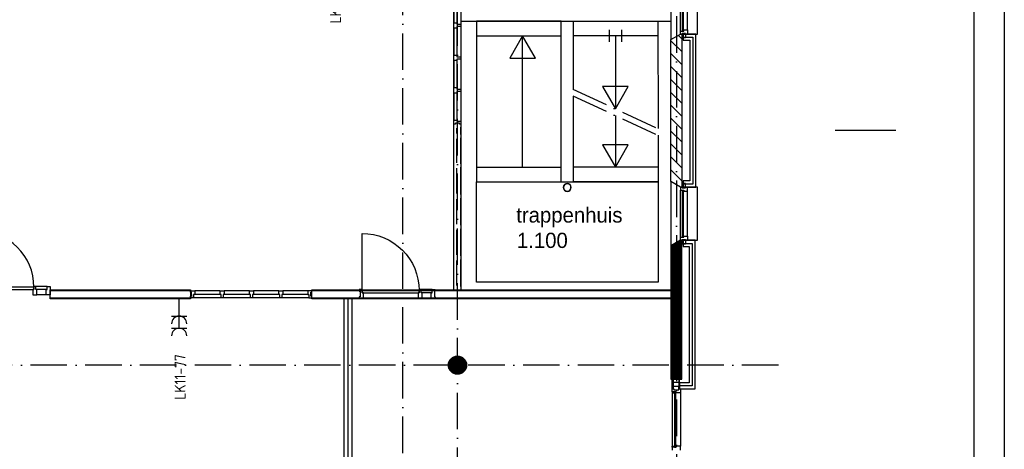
# Model space of a CAD drawing. Header units: millimetres. Extents: x 84333 to 241285, y -2244 to 84291.
# Tile 69 of 74: x 224518 to 240712, y 49192 to 56254. Entities that reach past the tile are written whole.
import ezdxf
from ezdxf.enums import TextEntityAlignment as Align

# ---------------------------------------------------------------- set-up
doc = ezdxf.new("R2010")
doc.units = ezdxf.units.MM
doc.header["$LTSCALE"] = 100
doc.linetypes.add('DASHDOT', pattern=[9, 6, -1.5, 0, -1.5])
doc.layers.get('0').update_dxf_attribs({"linetype": 'CONTINUOUS'})
for name, color, linetype in [('00KAD025', 2, 'CONTINUOUS'), ('AFDELING', 4, 'CONTINUOUS'), ('AL$1----_ALGEMEEN', 7, 'CONTINUOUS'), ('AL$7----_STRAMIEN', 1, 'DASHDOT'), ('AL21----_BUITENWAND', 4, 'CONTINUOUS'), ('AL22----_BINNENWAND', 7, 'CONTINUOUS'), ('AL24----_TRAPPEN', 7, 'CONTINUOUS'), ('AL28----_KONSTRUKTIE', 3, 'CONTINUOUS'), ('AL31----_BUITENKOZ', 7, 'CONTINUOUS'), ('AL31---_GLASSOORT', 7, 'CONTINUOUS'), ('AL32----_BINNENKOZ', 7, 'CONTINUOUS'), ('AL32----_DRAAIRICHTING', 1, 'CONTINUOUS'), ('ALXA1---_RASTER50', 12, 'CONTINUOUS'), ('ALXA3---_VOLZWART', 14, 'CONTINUOUS'), ('ALXAA---_GEWBETON', 12, 'CONTINUOUS'), ('ALXAB---_PREFABBETON', 1, 'CONTINUOUS'), ('ALXOU---_GLAS', 7, 'CONTINUOUS'), ('BOUW', 8, 'CONTINUOUS'), ('EB62203-_ATTRIB', 2, 'CONTINUOUS'), ('EL62203-_KRACHT-WCD230', 3, 'CONTINUOUS'), ('EL6441--_DATACOM', 3, 'CONTINUOUS'), ('LIJN025', 10, 'CONTINUOUS'), ('LIJN050', 90, 'CONTINUOUS'), ('TEKST25', 10, 'CONTINUOUS'), ('TEKST35', 50, 'CONTINUOUS'), ('TEKST50', 90, 'CONTINUOUS')]:
    doc.layers.add(name, color=color, linetype=linetype)
doc.styles.add('1_8', font='ISO', dxfattribs={"height": 1.8})
doc.styles.add('BURO-025', font='BUROFONT.shx', dxfattribs={"height": 250})
doc.styles.add('ISO', font='ISO.shx')
doc.styles.add('ROMAND', font='romand')
doc.styles.add('TECHNIC', font='technic_.ttf')

# ---------------------------------------------------------------- blocks, each defined once
blk = doc.blocks.new('A0-GE')
at = {"layer": 'LIJN025'}
blk.add_lwpolyline([(1500, 841), (1500, 0), (0, 0), (0, 841)], close=True, dxfattribs=at)
at = {"layer": 'LIJN050', "const_width": 0.2}
blk.add_lwpolyline([(1495, 836), (25, 836), (25, 5), (1495, 5)], close=True, dxfattribs=at)
at = {"layer": 'TEKST25', "style": 'ROMAND', "width": 2.899115}
blk.add_attdef('STATUS', text='', height=2.5, dxfattribs=at).set_placement((1454, 71.5), (1493, 71.5), align=Align.FIT)
at = {"layer": 'TEKST25', "style": 'ISO'}
for tag, p in [('E', (1455.25, 66)), ('NAAM-E', (1466.75, 66)), ('DATUM-E', (1485, 66)), ('D', (1455.25, 61)), ('NAAM-D', (1466.75, 61)), ('DATUM-D', (1485, 61)), ('C', (1455.25, 56)), ('NAAM-C', (1466.75, 56)), ('DATUM-C', (1485, 56)), ('B', (1455.25, 51)), ('NAAM-B', (1466.75, 51)), ('DATUM-B', (1485, 51)), ('A', (1455.25, 46)), ('NAAM-A', (1466.75, 46)), ('DATUM-A', (1485, 46))]:
    blk.add_attdef(tag, text='', height=2.5, dxfattribs=at).set_placement(p, align=Align.CENTER)
for tag, p in [('DATUM', (1332.75, 36.25)), ('SCHAAL', (1368, 36.25)), ('GETEKEND', (1398.25, 36.25)), ('GECONTOL.', (1433, 36.25)), ('FORMAAT', (1463.25, 28.25))]:
    blk.add_attdef(tag, p, '', height=2.5, dxfattribs=at)
at = {"layer": 'TEKST35', "style": 'ISO'}
for tag, p in [('PROJECT', (1334.5, 72.5)), ('PLAATS', (1334.5, 63.5)), ('INSTALLATIE-REGEL1', (1334.5, 52.5)), ('INSTALLATIE-REGEL2', (1334.5, 43.5))]:
    blk.add_attdef(tag, p, '', height=4, dxfattribs=at)
blk.add_attdef('PROJ.NR.', text='', height=4, dxfattribs=at).set_placement((1481, 23), align=Align.CENTER)
at = {"layer": 'TEKST50', "style": 'ISO'}
blk.add_attdef('FILE-NAAM', text='', height=5, dxfattribs=at).set_placement((1473.5, 7.5), align=Align.CENTER)
blk = doc.blocks.new('ES3W2A')
for p, q in [((1.25, 2), (-1.25, 2)), ((0, 2), (0, -3)), ((1.25, 0), (-1.25, 0))]:
    blk.add_line(p, q)
for centre in [(0, 3.25), (0, 1.25)]:
    blk.add_arc(centre, 1.25, 180, 0)
at = {"style": '1_8'}
for tag, flags, p in [('VERMOGEN', 9, (-2.5, 5)), ('GROEP', 8, (0, 5)), ('SCHAK', 8, (2.5, 5)), ('GELIJK', 9, (5, 5)), ('TAL', 8, (2.5, 5)), ('KAST', 9, (7, 5))]:
    blk.add_attdef(tag, text='', height=1.8, rotation=90, dxfattribs=dict(at, flags=flags)).set_placement(p, align=Align.MIDDLE_CENTER)
at = {"style": '1_8', "width": 0.7, "flags": 8}
blk.add_attdef('DOEL', text='', height=1.8, rotation=90, dxfattribs=at).set_placement((-2.5, 5), align=Align.MIDDLE_LEFT)
at = {"style": '1_8', "flags": 9}
blk.add_attdef('M_CODE', text='', height=1.8, dxfattribs=at).set_placement((0, 0), align=Align.MIDDLE_CENTER)
blk = doc.blocks.new('A$C13e6995e')
at = {"layer": '00KAD025', "linetype": 'Continuous'}
blk.add_line((153597, 56680), (154597, 56680), dxfattribs=at)
at = {"layer": 'AL$1----_ALGEMEEN', "color": 8}
blk.add_line((149092, 57717), (149092, 57717), dxfattribs=at)
at = {"layer": 'AL$7----_STRAMIEN', "color": 1}
for p, q in [((150985, 79257), (150985, 42766)), ((152664, 52820), (49978, 52820))]:
    blk.add_line(p, q, dxfattribs=at)
for points in [[(146485, 43272), (146485, 79257)], [(147385, 42766), (147385, 79257)]]:
    blk.add_lwpolyline(points, dxfattribs=at)
at = {"layer": 'AL21----_BUITENWAND', "color": 8}
for p, q in [((151305, 58262), (151095, 58262)), ((151095, 58262), (151095, 58162)), ((151095, 58162), (151205, 58162)), ((151205, 58162), (151205, 55847)), ((151305, 55747), (151305, 58262)), ((151205, 55847), (151095, 55847)), ((151095, 55847), (151095, 55747)), ((151095, 55747), (151305, 55747)), ((151295, 54872), (151095, 54872)), ((151095, 54872), (151095, 54772)), ((151095, 54772), (151195, 54772)), ((151195, 54772), (151195, 52529)), ((151295, 52429), (151295, 54872)), ((151195, 52529), (151039, 52529)), ((151039, 52529), (151039, 52429)), ((151039, 52429), (151295, 52429))]:
    blk.add_line(p, q, dxfattribs=at)
at = {"layer": 'AL22----_BINNENWAND', "color": 8}
for p, q in [((140686, 54060), (142996, 54060)), ((140686, 53910), (140686, 54060)), ((142996, 54060), (142996, 53910)), ((144990, 54060), (150895, 54060)), ((144990, 53910), (144990, 54060)), ((150895, 54060), (150895, 53910)), ((142996, 53910), (140686, 53910)), ((150895, 53910), (144990, 53910))]:
    blk.add_line(p, q, dxfattribs=at)
at = {"layer": 'AL22----_BINNENWAND', "color": 8, "linetype": 'Continuous'}
for p, q in [((140686, 54045), (142996, 54045)), ((144990, 54045), (150895, 54045)), ((140686, 53925), (142996, 53925)), ((144990, 53925), (150895, 53925))]:
    blk.add_line(p, q, dxfattribs=at)
blk.add_lwpolyline([(145820, 54050), (145820, 54984, -0.414214), (146754, 54050, -0.414214)], format="xyb", dxfattribs=at)
at = {"layer": 'AL22----_BINNENWAND', "color": 8}
blk.add_lwpolyline([(145522, 44004), (145522, 53927), (145647, 53927), (145647, 44004)], close=True, dxfattribs=at)
blk.add_lwpolyline([(145585, 44004), (145585, 53927)], dxfattribs=at)
at = {"layer": 'AL22----_BINNENWAND', "color": 8, "linetype": 'Continuous'}
for points in [[(145770, 54061), (145770, 54036), (145786, 54036), (145786, 53944), (145770, 53944), (145770, 53922), (145837, 53922), (145837, 54010), (145820, 54010), (145820, 54061), (145770, 54061)], [(146787, 54061), (146754, 54061), (146754, 54010), (146737, 54010), (146737, 53922), (146804, 53922), (146804, 54010), (146787, 54010), (146787, 54061), (146754, 54061)], [(146971, 54061), (146787, 54061)], [(146954, 54010), (146804, 54010)], [(147021, 54061), (147021, 54036), (147005, 54036), (147005, 53944), (147021, 53944), (147021, 53922), (146954, 53922), (146954, 54010), (146971, 54010), (146971, 54061), (147021, 54061)], [(146954, 53922), (146804, 53922)]]:
    blk.add_lwpolyline(points, dxfattribs=at)
blk.add_lwpolyline([(146754, 54010), (146754, 54050), (145820, 54050), (145820, 54010)], close=True, dxfattribs=at)
at = {"layer": 'AL24----_TRAPPEN', "color": 8}
for p, q in [((147698, 58473), (147698, 55833)), ((149092, 58473), (147698, 58473)), ((149092, 55833), (149092, 58473)), ((149290, 58473), (150682, 58473)), ((149292, 57352), (149292, 58473)), ((149292, 58473), (150682, 58473)), ((150682, 58473), (150684, 56708)), ((149886, 58133), (149886, 58333)), ((150086, 58133), (150086, 58333)), ((147698, 58233), (149092, 58233)), ((148457, 58233), (148246, 57866)), ((148457, 56073), (148457, 58233)), ((148669, 57866), (148457, 58233)), ((150682, 58233), (149290, 58233)), ((149983, 58233), (149983, 57031)), ((148246, 57866), (148669, 57866)), ((150195, 57399), (149772, 57399)), ((149772, 57399), (149983, 57033)), ((149983, 57033), (150195, 57399)), ((149292, 55833), (149292, 57242)), ((149983, 56921), (149983, 56074)), ((150684, 56598), (150685, 55833)), ((150195, 56440), (149771, 56440)), ((149771, 56440), (149983, 56074)), ((149983, 56074), (150195, 56440)), ((147698, 56073), (149092, 56073)), ((150679, 56073), (149287, 56073)), ((147698, 54183), (147698, 55833)), ((147698, 55833), (150685, 55833)), ((147698, 55833), (149092, 55833)), ((150685, 55833), (149292, 55833)), ((150685, 55833), (150685, 54183)), ((150685, 54183), (147698, 54183))]:
    blk.add_line(p, q, dxfattribs=at)
at = {"layer": 'AL24----_TRAPPEN', "color": 8, "linetype": 'DASHDOT'}
for p, q in [((149284, 57356), (150679, 56708)), ((149284, 57246), (150679, 56598))]:
    blk.add_line(p, q, dxfattribs=at)
at = {"layer": 'AL28----_KONSTRUKTIE', "color": 8}
for p, q in [((150895, 58170), (151055, 58262)), ((150895, 55839), (150895, 58170)), ((151055, 58262), (151075, 58262)), ((151075, 58262), (151075, 55747)), ((151055, 55747), (150895, 55839)), ((151075, 55747), (151055, 55747))]:
    blk.add_line(p, q, dxfattribs=at)
at = {"layer": 'AL28----_KONSTRUKTIE', "color": 8, "linetype": 'Continuous'}
for p, q in [((151055, 54872), (150895, 54780)), ((150895, 54780), (150895, 52589)), ((151075, 54872), (151055, 54872)), ((151075, 52589), (151075, 54872)), ((150895, 52589), (151075, 52589))]:
    blk.add_line(p, q, dxfattribs=at)
at = {"layer": 'AL28----_KONSTRUKTIE', "color": 8}
blk.add_circle((147385, 52820), 150, dxfattribs=at)
for radius, start, end in [(65.7, 0, 180), (65.7, 180, 0), (60.9, 0, 180), (60.9, 180, 0)]:
    blk.add_arc((149191, 55741), radius, start, end, dxfattribs=at)
at = {"layer": 'AL31----_BUITENKOZ', "color": 8}
for p, q in [((150895, 59229), (150895, 58170)), ((151335, 58262), (151335, 59137)), ((151055, 58312), (151055, 59087)), ((151169, 58329), (151169, 59070)), ((150895, 58170), (151055, 58262)), ((151055, 58262), (151335, 58262)), ((151080, 58272), (151136, 58272)), ((151080, 58201), (151080, 58272)), ((151136, 58201), (151080, 58201)), ((151136, 58272), (151136, 58201)), ((151055, 55747), (150895, 55839)), ((150895, 55839), (150895, 54780)), ((151335, 55747), (151055, 55747)), ((151136, 55808), (151080, 55808)), ((151080, 55808), (151080, 55737)), ((151080, 55737), (151136, 55737)), ((151136, 55737), (151136, 55808)), ((151335, 54872), (151335, 55747)), ((151055, 54922), (151055, 55697)), ((151169, 54939), (151169, 55680)), ((150895, 54780), (151055, 54872)), ((151055, 54872), (151335, 54872)), ((151080, 54882), (151136, 54882)), ((151080, 54811), (151080, 54882)), ((151136, 54811), (151080, 54811)), ((151136, 54882), (151136, 54811)), ((150916, 52362), (150916, 51487)), ((151055, 52362), (151055, 51487))]:
    blk.add_line(p, q, dxfattribs=at)
at = {"layer": 'AL31----_BUITENKOZ', "color": 8, "linetype": 'Continuous'}
for p, q in [((151081, 59082), (151081, 58317)), ((151102, 58317), (151102, 59082)), ((151055, 58312), (151055, 58312)), ((151055, 58312), (151106, 58312)), ((151055, 58262), (151055, 58312)), ((151081, 58317), (151102, 58317)), ((151106, 58312), (151106, 58329)), ((151106, 58329), (151169, 58329)), ((151169, 58329), (151169, 58329)), ((151169, 58329), (151169, 58329)), ((151169, 58329), (151169, 58329)), ((151169, 58329), (151169, 58329)), ((151169, 58329), (151169, 58262)), ((151080, 58262), (151055, 58262)), ((151136, 58272), (151080, 58272)), ((151080, 58272), (151080, 58262)), ((151080, 58262), (151080, 58262)), ((151136, 58262), (151136, 58272)), ((151169, 58262), (151136, 58262)), ((151080, 55747), (151055, 55747)), ((151055, 55747), (151055, 55697)), ((151080, 55737), (151080, 55747)), ((151080, 55747), (151080, 55747)), ((151136, 55737), (151080, 55737)), ((151169, 55747), (151136, 55747)), ((151136, 55747), (151136, 55737)), ((151169, 55680), (151169, 55747)), ((151055, 55697), (151055, 55697)), ((151055, 55697), (151106, 55697)), ((151102, 55692), (151081, 55692)), ((151081, 55692), (151081, 54927)), ((151102, 54927), (151102, 55692)), ((151106, 55697), (151106, 55680)), ((151106, 55680), (151169, 55680)), ((151169, 55680), (151169, 55680)), ((151169, 55680), (151169, 55680)), ((151169, 55680), (151169, 55680)), ((151169, 55680), (151169, 55680)), ((151055, 54922), (151055, 54922)), ((151055, 54922), (151106, 54922)), ((151055, 54872), (151055, 54922)), ((151081, 54927), (151102, 54927)), ((151106, 54922), (151106, 54939)), ((151106, 54939), (151169, 54939)), ((151169, 54939), (151169, 54939)), ((151169, 54939), (151169, 54939)), ((151169, 54939), (151169, 54939)), ((151169, 54939), (151169, 54939)), ((151169, 54939), (151169, 54872)), ((151080, 54872), (151055, 54872)), ((151136, 54882), (151080, 54882)), ((151080, 54882), (151080, 54872)), ((151080, 54872), (151080, 54872)), ((151136, 54872), (151136, 54882)), ((151169, 54872), (151136, 54872)), ((150916, 52429), (150916, 52589)), ((150916, 52589), (150931, 52589)), ((150931, 52589), (151024, 52589)), ((150931, 52533), (150931, 52589)), ((150931, 52589), (150931, 52429)), ((151024, 52533), (150931, 52533)), ((151024, 52470), (150931, 52470)), ((150931, 52470), (150931, 52429)), ((151039, 52589), (151024, 52589)), ((151024, 52589), (151024, 52429)), ((151024, 52589), (151024, 52533)), ((151024, 52429), (151024, 52470)), ((151039, 52429), (151039, 52589)), ((150931, 52429), (150916, 52429)), ((150916, 52379), (150916, 52429)), ((150916, 52429), (150922, 52429)), ((150954, 52379), (150916, 52379)), ((150916, 52379), (150916, 52362)), ((150983, 52379), (150916, 52379)), ((150916, 52362), (150954, 52362)), ((150922, 52429), (150936, 52429)), ((150931, 52429), (150945, 52429)), ((150936, 52429), (150936, 52429)), ((150936, 52429), (150945, 52429)), ((150945, 52429), (150945, 52415)), ((150945, 52429), (150945, 52415)), ((150945, 52415), (151024, 52415)), ((150945, 52415), (151025, 52415)), ((150954, 52362), (150954, 52379)), ((150983, 52362), (150983, 52379)), ((151036, 52362), (150983, 52362)), ((151024, 52429), (151039, 52429)), ((151024, 52415), (151024, 52429)), ((151024, 52429), (151024, 52429)), ((151025, 52415), (151025, 52429)), ((151025, 52429), (151035, 52429)), ((151035, 52429), (151035, 52429)), ((151035, 52429), (151049, 52429)), ((151044, 52362), (151036, 52362)), ((151048, 52362), (151044, 52362)), ((151055, 52362), (151048, 52362)), ((151049, 52429), (151055, 52429)), ((151055, 52429), (151055, 52410)), ((151055, 52410), (151055, 52362)), ((150916, 51487), (150954, 51487)), ((150916, 51470), (150916, 51487)), ((150954, 51470), (150916, 51470)), ((150916, 51470), (150916, 51420)), ((150983, 51470), (150916, 51470)), ((150954, 51487), (150954, 51470)), ((151036, 51487), (150983, 51487)), ((150983, 51487), (150983, 51470)), ((151044, 51487), (151036, 51487)), ((151048, 51487), (151044, 51487)), ((151055, 51487), (151048, 51487)), ((151055, 51439), (151055, 51487)), ((151055, 51420), (151055, 51439))]:
    blk.add_line(p, q, dxfattribs=at)
at = {"layer": 'AL31---_GLASSOORT', "color": 8}
for p, q in [((147442, 58473), (150895, 58473)), ((149092, 58473), (149292, 58473))]:
    blk.add_line(p, q, dxfattribs=at)
at = {"layer": 'AL32----_BINNENKOZ', "color": 8}
for p, q in [((147328, 54060), (147328, 59930)), ((147442, 59930), (147442, 54060)), ((147328, 58893), (147328, 58449)), ((147375, 58893), (147375, 58449)), ((147442, 58920), (147442, 58424)), ((147328, 58359), (147328, 58449)), ((147328, 58449), (147375, 58449)), ((147328, 58359), (147328, 57915)), ((147375, 58359), (147328, 58359)), ((147375, 58449), (147375, 58424)), ((147375, 58424), (147442, 58424)), ((147442, 58384), (147375, 58384)), ((147375, 58384), (147375, 58359)), ((147375, 58359), (147375, 57915)), ((147442, 58424), (147442, 58384)), ((147442, 58386), (147442, 57890)), ((147328, 57825), (147328, 57915)), ((147328, 57915), (147375, 57915)), ((147328, 57825), (147328, 57381)), ((147375, 57825), (147328, 57825)), ((147375, 57915), (147375, 57890)), ((147375, 57890), (147442, 57890)), ((147442, 57850), (147375, 57850)), ((147375, 57850), (147375, 57825)), ((147375, 57825), (147375, 57381)), ((147442, 57890), (147442, 57850)), ((147442, 57852), (147442, 57356)), ((147328, 57291), (147328, 57381)), ((147328, 57381), (147375, 57381)), ((147375, 57381), (147375, 57356)), ((147375, 57356), (147442, 57356)), ((147442, 57356), (147442, 57316)), ((147375, 57291), (147328, 57291)), ((147328, 57291), (147328, 56847)), ((147442, 57316), (147375, 57316)), ((147375, 57316), (147375, 57291)), ((147375, 57291), (147375, 56847)), ((147442, 57316), (147442, 56814)), ((147328, 56847), (147375, 56847)), ((147328, 56780), (147328, 56847)), ((147375, 56847), (147375, 56830)), ((147351, 56780), (147328, 56780)), ((147328, 56630), (147328, 56713)), ((147351, 56797), (147351, 56780)), ((147418, 56797), (147351, 56797)), ((147375, 56830), (147442, 56830)), ((147375, 56630), (147375, 56713)), ((147418, 56780), (147418, 56797)), ((147442, 56780), (147418, 56780)), ((147442, 56830), (147442, 56780)), ((147442, 56613), (147442, 56730)), ((147328, 56145), (147328, 56540)), ((147375, 56145), (147375, 56540)), ((147442, 56128), (147442, 56557)), ((147328, 55640), (147328, 56055)), ((147375, 55640), (147375, 56055)), ((147442, 55623), (147442, 56072)), ((147328, 55136), (147328, 55550)), ((147375, 55136), (147375, 55550)), ((147442, 55119), (147442, 55567)), ((147442, 54614), (147442, 55063)), ((147328, 54631), (147328, 55046)), ((147375, 54631), (147375, 55046)), ((147328, 54127), (147328, 54541)), ((147375, 54127), (147375, 54541)), ((147442, 54110), (147442, 54558)), ((140419, 54101), (139485, 54101)), ((140452, 54112), (140419, 54112)), ((140419, 54112), (140419, 54061)), ((140452, 54112), (140419, 54112)), ((140419, 54061), (140419, 54101)), ((140636, 54112), (140452, 54112)), ((140452, 54061), (140452, 54112)), ((140636, 54061), (140636, 54112)), ((140636, 54112), (140686, 54112)), ((140686, 54112), (140686, 53973)), ((139485, 54061), (140419, 54061)), ((140419, 54061), (140402, 54061)), ((140402, 54061), (140402, 53973)), ((140402, 53973), (140469, 53973)), ((140469, 54061), (140452, 54061)), ((140619, 54061), (140469, 54061)), ((140469, 53973), (140469, 54061)), ((140619, 53973), (140469, 53973)), ((140619, 54061), (140636, 54061)), ((140619, 53973), (140619, 54061)), ((140686, 53973), (140619, 53973)), ((142996, 54020), (142996, 54042)), ((142996, 54042), (143063, 54042)), ((143012, 54020), (142996, 54020)), ((142996, 53928), (142996, 53953)), ((142996, 53953), (143012, 53953)), ((143046, 53928), (142996, 53928)), ((143012, 53953), (143012, 54020)), ((143046, 53928), (143046, 53979)), ((143063, 53979), (143046, 53979)), ((143046, 53979), (143046, 53928)), ((143496, 53928), (143046, 53928)), ((143479, 54042), (143063, 54042)), ((143063, 54042), (143063, 53979)), ((143479, 53979), (143063, 53979)), ((143480, 53979), (143480, 54042)), ((143480, 54042), (143547, 54042)), ((143497, 53979), (143480, 53979)), ((143497, 53928), (143497, 53979)), ((143530, 53928), (143497, 53928)), ((143547, 53979), (143530, 53979)), ((143530, 53979), (143530, 53928)), ((143980, 53928), (143530, 53928)), ((143963, 54042), (143547, 54042)), ((143963, 54042), (143547, 54042)), ((143547, 54042), (143547, 53979)), ((143963, 53979), (143547, 53979)), ((143964, 53979), (143964, 54042)), ((143964, 54042), (144031, 54042)), ((143981, 53979), (143964, 53979)), ((143981, 53928), (143981, 53979)), ((144014, 53928), (143981, 53928)), ((144031, 53979), (144014, 53979)), ((144014, 53979), (144014, 53928)), ((144464, 53928), (144014, 53928)), ((144031, 54042), (144031, 53979)), ((144447, 54042), (144031, 54042)), ((144447, 54042), (144031, 54042)), ((144447, 53979), (144031, 53979)), ((144448, 53979), (144448, 54042)), ((144448, 54042), (144515, 54042)), ((144465, 53979), (144448, 53979)), ((144465, 53928), (144465, 53979)), ((144498, 53928), (144465, 53928)), ((144515, 53979), (144498, 53979)), ((144498, 53979), (144498, 53928)), ((144948, 53928), (144498, 53928)), ((144931, 54042), (144515, 54042)), ((144931, 54042), (144515, 54042)), ((144515, 54042), (144515, 53979)), ((144931, 53979), (144515, 53979)), ((144990, 54042), (144923, 54042)), ((144923, 54042), (144923, 53979)), ((144923, 53979), (144940, 53979)), ((144940, 53979), (144940, 53928)), ((144940, 53928), (144990, 53928)), ((144974, 53953), (144974, 54020)), ((144974, 54020), (144990, 54020)), ((144990, 53953), (144974, 53953)), ((144990, 54020), (144990, 54042)), ((144990, 53928), (144990, 53953))]:
    blk.add_line(p, q, dxfattribs=at)
at = {"layer": 'AL32----_DRAAIRICHTING', "color": 8}
blk.add_arc((139485, 54101), 934, 0, 90, dxfattribs=at)
at = {"layer": 'ALXA1---_RASTER50', "color": 8}
for p, q in [((150895, 54766), (151075, 54766)), ((150895, 54746), (151075, 54746)), ((150906, 54786), (151075, 54786)), ((150941, 54806), (151075, 54806)), ((150975, 54826), (151075, 54826)), ((151010, 54846), (151075, 54846)), ((151045, 54866), (151075, 54866)), ((150895, 54726), (151075, 54726)), ((150895, 54706), (151075, 54706)), ((150895, 54686), (151075, 54686)), ((150895, 54666), (151075, 54666)), ((150895, 54646), (151075, 54646)), ((150895, 54626), (151075, 54626)), ((150895, 54606), (151075, 54606)), ((150895, 54586), (151075, 54586)), ((150895, 54566), (151075, 54566)), ((150895, 54546), (151075, 54546)), ((150895, 54526), (151075, 54526)), ((150895, 54506), (151075, 54506)), ((150895, 54486), (151075, 54486)), ((150895, 54466), (151075, 54466)), ((150895, 54446), (151075, 54446)), ((150895, 54426), (151075, 54426)), ((150895, 54406), (151075, 54406)), ((150895, 54386), (151075, 54386)), ((150895, 54366), (151075, 54366)), ((150895, 54346), (151075, 54346)), ((150895, 54326), (151075, 54326)), ((150895, 54306), (151075, 54306)), ((150895, 54286), (151075, 54286)), ((150895, 54266), (151075, 54266)), ((150895, 54246), (151075, 54246)), ((150895, 54226), (151075, 54226)), ((150895, 54206), (151075, 54206)), ((150895, 54186), (151075, 54186)), ((150895, 54166), (151075, 54166)), ((150895, 54146), (151075, 54146)), ((150895, 54126), (151075, 54126)), ((150895, 54106), (151075, 54106)), ((150895, 54086), (151075, 54086)), ((150895, 54066), (151075, 54066)), ((150895, 54046), (151075, 54046)), ((150895, 54026), (151075, 54026)), ((150895, 54006), (151075, 54006)), ((150895, 53986), (151075, 53986)), ((150895, 53966), (151075, 53966)), ((150895, 53946), (151075, 53946)), ((150895, 53926), (151075, 53926)), ((150895, 53906), (151075, 53906)), ((150895, 53886), (151075, 53886)), ((150895, 53866), (151075, 53866)), ((150895, 53846), (151075, 53846)), ((150895, 53826), (151075, 53826)), ((150895, 53806), (151075, 53806)), ((150895, 53786), (151075, 53786)), ((150895, 53766), (151075, 53766)), ((150895, 53746), (151075, 53746)), ((150895, 53726), (151075, 53726)), ((150895, 53706), (151075, 53706)), ((150895, 53686), (151075, 53686)), ((150895, 53666), (151075, 53666)), ((150895, 53646), (151075, 53646)), ((150895, 53626), (151075, 53626)), ((150895, 53606), (151075, 53606)), ((150895, 53586), (151075, 53586)), ((150895, 53566), (151075, 53566)), ((150895, 53546), (151075, 53546)), ((150895, 53526), (151075, 53526)), ((150895, 53506), (151075, 53506)), ((150895, 53486), (151075, 53486)), ((150895, 53466), (151075, 53466)), ((150895, 53446), (151075, 53446)), ((150895, 53426), (151075, 53426)), ((150895, 53406), (151075, 53406)), ((150895, 53386), (151075, 53386)), ((150895, 53366), (151075, 53366)), ((150895, 53346), (151075, 53346)), ((150895, 53326), (151075, 53326)), ((150895, 53306), (151075, 53306)), ((150895, 53286), (151075, 53286)), ((150895, 53266), (151075, 53266)), ((150895, 53246), (151075, 53246)), ((150895, 53226), (151075, 53226)), ((150895, 53206), (151075, 53206)), ((150895, 53186), (151075, 53186)), ((150895, 53166), (151075, 53166)), ((150895, 53146), (151075, 53146)), ((150895, 53126), (151075, 53126)), ((150895, 53106), (151075, 53106)), ((150895, 53086), (151075, 53086)), ((150895, 53066), (151075, 53066)), ((150895, 53046), (151075, 53046)), ((150895, 53026), (151075, 53026)), ((150895, 53006), (151075, 53006)), ((150895, 52986), (151075, 52986)), ((150895, 52966), (151075, 52966)), ((150895, 52946), (151075, 52946)), ((150895, 52926), (151075, 52926)), ((150895, 52906), (151075, 52906)), ((150895, 52886), (151075, 52886)), ((150895, 52866), (151075, 52866)), ((150895, 52846), (151075, 52846)), ((150895, 52826), (151075, 52826)), ((150895, 52806), (151075, 52806)), ((150895, 52786), (151075, 52786)), ((150895, 52766), (151075, 52766)), ((150895, 52746), (151075, 52746)), ((150895, 52726), (151075, 52726)), ((150895, 52706), (151075, 52706)), ((150895, 52686), (151075, 52686)), ((150895, 52666), (151075, 52666)), ((150895, 52646), (151075, 52646)), ((150895, 52626), (151075, 52626)), ((150895, 52606), (151075, 52606))]:
    blk.add_line(p, q, dxfattribs=at)
at = {"layer": 'ALXA3---_VOLZWART', "color": 8}
for p, q in [((151095, 58212), (151255, 58212)), ((151255, 58212), (151255, 55797)), ((151255, 55797), (151095, 55797)), ((151095, 54822), (151245, 54822)), ((151245, 54822), (151245, 52479)), ((151245, 52479), (151039, 52479))]:
    blk.add_line(p, q, dxfattribs=at)
at = {"layer": 'ALXAA---_GEWBETON', "color": 8}
for p, q in [((147325, 52683), (147325, 52958)), ((147345, 52675), (147345, 52965)), ((147365, 52671), (147365, 52969)), ((147385, 52670), (147385, 52970)), ((147405, 52671), (147405, 52969)), ((147425, 52675), (147425, 52965)), ((147445, 52683), (147445, 52958)), ((147245, 52766), (147245, 52874)), ((147265, 52730), (147265, 52910)), ((147285, 52708), (147285, 52932)), ((147305, 52693), (147305, 52947)), ((147465, 52693), (147465, 52947)), ((147485, 52708), (147485, 52932)), ((147505, 52730), (147505, 52910)), ((147525, 52766), (147525, 52874))]:
    blk.add_line(p, q, dxfattribs=at)
at = {"layer": 'ALXAB---_PREFABBETON', "color": 8}
for p, q in [((150895, 58153), (151075, 57973)), ((151019, 58241), (151075, 58185)), ((150895, 57940), (151075, 57760)), ((150895, 57728), (151075, 57548)), ((150895, 57516), (151075, 57336)), ((150895, 57304), (151075, 57124)), ((150895, 57092), (151075, 56912)), ((150895, 56880), (151075, 56700)), ((150895, 56668), (151075, 56488)), ((150895, 56456), (151075, 56276)), ((150895, 56243), (151075, 56063)), ((150895, 56031), (151075, 55851)), ((150928, 54799), (151075, 54652)), ((151067, 54872), (151075, 54864)), ((150895, 54619), (151075, 54439)), ((150895, 54407), (151075, 54227)), ((150895, 54195), (151075, 54015)), ((150895, 53983), (151075, 53803)), ((150895, 53771), (151075, 53591)), ((150895, 53559), (151075, 53379)), ((150895, 53347), (151075, 53167)), ((150895, 53134), (151075, 52954)), ((150895, 52922), (151075, 52742)), ((150895, 52710), (151016, 52589))]:
    blk.add_line(p, q, dxfattribs=at)
at = {"layer": 'ALXOU---_GLAS', "color": 8}
for p, q in [((150979, 52375), (150957, 52375)), ((150957, 52375), (150957, 51474)), ((150979, 51474), (150979, 52375)), ((150957, 51474), (150979, 51474))]:
    blk.add_line(p, q, dxfattribs=at)
at = {"layer": 'AFDELING', "color": 8, "style": 'TECHNIC'}
for p in [(92219, 54468), (58038, 41625), (88108, 41444)]:
    blk.add_attdef('VIDE', text='', height=500, dxfattribs=at).set_placement(p, align=Align.CENTER)
blk.add_attdef('VIDE', text='', height=500, rotation=90, dxfattribs=at).set_placement((75129, 25766), align=Align.CENTER)
at = {"layer": 'BOUW', "style": 'BURO-025'}
for s, p in [('trappenhuis', (148352, 55163)), ('1.100', (148363, 54746))]:
    blk.add_text(s, height=250, dxfattribs=at).set_placement(p)

msp = doc.modelspace()

# ---------------------------------------------------------------- block references
at = {"xscale": 100, "yscale": 100, "zscale": 100}
msp.add_blockref('A0-GE', (90712, 191), dxfattribs=at)
at = {"layer": 'EL62203-_KRACHT-WCD230'}
ref = msp.add_blockref('ES3W2A', (229709, 57304), dxfattribs=dict(at, xscale=-100, yscale=100, zscale=100, rotation=180))
ref.add_attrib('DOEL', 'ALG', dxfattribs={"layer": 'EB62203-_ATTRIB', "color": 1, "height": 180, "rotation": 90, "style": '1_8', "flags": 8}).set_placement((229431, 56981), align=Align.MIDDLE_LEFT)
ref.add_attrib('GROEP', 'LK11-25', dxfattribs={"layer": 'EB62203-_ATTRIB', "color": 1, "height": 180, "rotation": 90, "style": '1_8', "flags": 8}).set_placement((229713, 56191), align=Align.MIDDLE_LEFT)
ref = msp.add_blockref('ES3W2A', (227141, 51382), dxfattribs=dict(at, xscale=100, yscale=100, zscale=100, rotation=180))
ref.add_attrib('GROEP', 'LK11-77', dxfattribs={"layer": 'EB62203-_ATTRIB', "color": 1, "height": 180, "rotation": 90, "style": '1_8', "flags": 8}).set_placement((227156, 50008), align=Align.MIDDLE_LEFT)
at = {"layer": 'EL6441--_DATACOM'}
msp.add_blockref('A$C13e6995e', (84333, -2244), dxfattribs=at)

doc.saveas('drawing.dxf')
